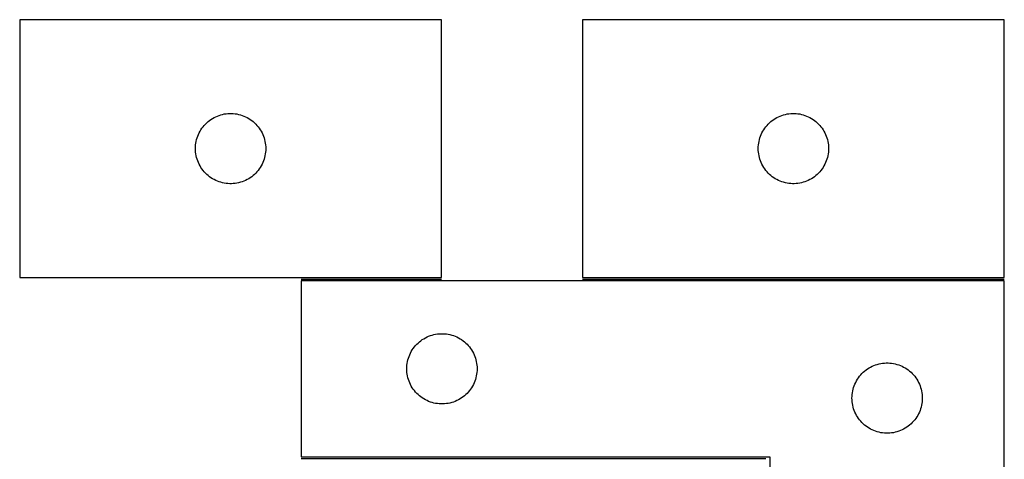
# Model space of a CAD drawing. Header units: millimetres. Extents: x 7 to 1491, y 7 to 470.
# Tile 2 of 6: x 11 to 432, y 282 to 470. Entities that reach past the tile are written whole.
import ezdxf

# ---------------------------------------------------------------- set-up
doc = ezdxf.new("R2010")
doc.units = ezdxf.units.MM
doc.layers.add('COMMON', color=5, linetype='CONTINUOUS', true_color=0x0000ff)
doc.layers.add('CUT', color=7, linetype='CONTINUOUS', true_color=0x000000)

msp = doc.modelspace()

# ---------------------------------------------------------------- linework, layer by layer
at = {"layer": 'COMMON'}
for p, q in [((131.584194, 359.32694), (191.407074, 359.32694)), ((251.584194, 359.32694), (431.584194, 359.32694)), ((131.584194, 282.826939), (329.833827, 282.826939))]:
    msp.add_line(p, q, dxfattribs=at)
at = {"layer": 'CUT'}
for p, q in [((191.407074, 470.076941), (11.407074, 470.076941)), ((11.407074, 470.076941), (11.407074, 360.076941)), ((191.407074, 360.076941), (191.407074, 470.076941)), ((431.584194, 470.076941), (251.584194, 470.076941)), ((251.584194, 470.076941), (251.584194, 360.076941)), ((431.584194, 360.076941), (431.584194, 470.076941)), ((94.357423, 428.317123), (95.048358, 428.662475)), ((95.048358, 428.662475), (95.756156, 428.9718)), ((95.756156, 428.9718), (96.478938, 429.244279)), ((96.478938, 429.244279), (97.21479, 429.479189)), ((97.21479, 429.479189), (97.961758, 429.675906)), ((97.961758, 429.675906), (98.717863, 429.83391)), ((98.717863, 429.83391), (99.481099, 429.952781)), ((99.481099, 429.952781), (100.249442, 430.032204)), ((100.249442, 430.032204), (101.020856, 430.071968)), ((101.020856, 430.071968), (101.793293, 430.071968)), ((101.793293, 430.071968), (102.564706, 430.032204)), ((102.564706, 430.032204), (103.33305, 429.952781)), ((103.33305, 429.952781), (104.096286, 429.83391)), ((104.096286, 429.83391), (104.85239, 429.675906)), ((104.85239, 429.675906), (105.599359, 429.479189)), ((105.599359, 429.479189), (106.33521, 429.244279)), ((106.33521, 429.244279), (107.057993, 428.9718)), ((107.057993, 428.9718), (107.76579, 428.662475)), ((107.76579, 428.662475), (108.456725, 428.317123)), ((334.534542, 428.317123), (335.225478, 428.662475)), ((335.225478, 428.662475), (335.933275, 428.9718)), ((335.933275, 428.9718), (336.656058, 429.244279)), ((336.656058, 429.244279), (337.391909, 429.479189)), ((337.391909, 429.479189), (338.138877, 429.675906)), ((338.138877, 429.675906), (338.894982, 429.83391)), ((338.894982, 429.83391), (339.658218, 429.952781)), ((339.658218, 429.952781), (340.426562, 430.032204)), ((340.426562, 430.032204), (341.197975, 430.071968)), ((341.197975, 430.071968), (341.970412, 430.071968)), ((341.970412, 430.071968), (342.741825, 430.032204)), ((342.741825, 430.032204), (343.510169, 429.952781)), ((343.510169, 429.952781), (344.273405, 429.83391)), ((344.273405, 429.83391), (345.02951, 429.675906)), ((345.02951, 429.675906), (345.776478, 429.479189)), ((345.776478, 429.479189), (346.512329, 429.244279)), ((346.512329, 429.244279), (347.235112, 428.9718)), ((347.235112, 428.9718), (347.942909, 428.662475)), ((347.942909, 428.662475), (348.633845, 428.317123)), ((89.181649, 423.768257), (89.645277, 424.386083)), ((89.645277, 424.386083), (90.140095, 424.979223)), ((90.140095, 424.979223), (90.664791, 425.546103)), ((90.664791, 425.546103), (91.217974, 426.085221)), ((91.217974, 426.085221), (91.798177, 426.595148)), ((91.798177, 426.595148), (92.40386, 427.07453)), ((92.40386, 427.07453), (93.033418, 427.522096)), ((93.033418, 427.522096), (93.685182, 427.93666)), ((93.685182, 427.93666), (94.357423, 428.317123)), ((108.456725, 428.317123), (109.128966, 427.93666)), ((109.128966, 427.93666), (109.78073, 427.522096)), ((109.78073, 427.522096), (110.410288, 427.07453)), ((110.410288, 427.07453), (111.015972, 426.595148)), ((111.015972, 426.595148), (111.596174, 426.085221)), ((111.596174, 426.085221), (112.149357, 425.546103)), ((112.149357, 425.546103), (112.674053, 424.979223)), ((112.674053, 424.979223), (113.168871, 424.386083)), ((113.168871, 424.386083), (113.632499, 423.768257)), ((329.358768, 423.768257), (329.822396, 424.386083)), ((329.822396, 424.386083), (330.317215, 424.979223)), ((330.317215, 424.979223), (330.841911, 425.546103)), ((330.841911, 425.546103), (331.395093, 426.085221)), ((331.395093, 426.085221), (331.975296, 426.595148)), ((331.975296, 426.595148), (332.580979, 427.07453)), ((332.580979, 427.07453), (333.210538, 427.522096)), ((333.210538, 427.522096), (333.862302, 427.93666)), ((333.862302, 427.93666), (334.534542, 428.317123)), ((348.633845, 428.317123), (349.306086, 427.93666)), ((349.306086, 427.93666), (349.957849, 427.522096)), ((349.957849, 427.522096), (350.587408, 427.07453)), ((350.587408, 427.07453), (351.193091, 426.595148)), ((351.193091, 426.595148), (351.773294, 426.085221)), ((351.773294, 426.085221), (352.326476, 425.546103)), ((352.326476, 425.546103), (352.851173, 424.979223)), ((352.851173, 424.979223), (353.345991, 424.386083)), ((353.345991, 424.386083), (353.809619, 423.768257)), ((87.117544, 419.638663), (87.371322, 420.368222)), ((87.371322, 420.368222), (87.662321, 421.083749)), ((87.662321, 421.083749), (87.989768, 421.783348)), ((87.989768, 421.783348), (88.352796, 422.465162)), ((88.352796, 422.465162), (88.750441, 423.127384)), ((88.750441, 423.127384), (89.181649, 423.768257)), ((113.632499, 423.768257), (114.063708, 423.127384)), ((114.063708, 423.127384), (114.461353, 422.465162)), ((114.461353, 422.465162), (114.82438, 421.783348)), ((114.82438, 421.783348), (115.151828, 421.083749)), ((115.151828, 421.083749), (115.442827, 420.368222)), ((115.442827, 420.368222), (115.696605, 419.638663)), ((327.294663, 419.638663), (327.548441, 420.368222)), ((327.548441, 420.368222), (327.83944, 421.083749)), ((327.83944, 421.083749), (328.166887, 421.783348)), ((328.166887, 421.783348), (328.529915, 422.465162)), ((328.529915, 422.465162), (328.92756, 423.127384)), ((328.92756, 423.127384), (329.358768, 423.768257)), ((353.809619, 423.768257), (354.240827, 423.127384)), ((354.240827, 423.127384), (354.638472, 422.465162)), ((354.638472, 422.465162), (355.0015, 421.783348)), ((355.0015, 421.783348), (355.328947, 421.083749)), ((355.328947, 421.083749), (355.619946, 420.368222)), ((355.619946, 420.368222), (355.873724, 419.638663)), ((86.426963, 415.849122), (86.486576, 416.619256)), ((86.486576, 416.619256), (86.585756, 417.3853)), ((86.585756, 417.3853), (86.724239, 418.145222)), ((86.724239, 418.145222), (86.901658, 418.897008)), ((86.901658, 418.897008), (87.117544, 419.638663)), ((115.696605, 419.638663), (115.91249, 418.897008)), ((115.91249, 418.897008), (116.089909, 418.145222)), ((116.089909, 418.145222), (116.228393, 417.3853)), ((116.228393, 417.3853), (116.327572, 416.619256)), ((116.327572, 416.619256), (116.387186, 415.849122)), ((326.604082, 415.849122), (326.663695, 416.619256)), ((326.663695, 416.619256), (326.762875, 417.3853)), ((326.762875, 417.3853), (326.901358, 418.145222)), ((326.901358, 418.145222), (327.078778, 418.897008)), ((327.078778, 418.897008), (327.294663, 419.638663)), ((355.873724, 419.638663), (356.089609, 418.897008)), ((356.089609, 418.897008), (356.267029, 418.145222)), ((356.267029, 418.145222), (356.405512, 417.3853)), ((356.405512, 417.3853), (356.504692, 416.619256)), ((356.504692, 416.619256), (356.564305, 415.849122)), ((86.407074, 415.076941), (86.426963, 415.849122)), ((86.426963, 414.30476), (86.407074, 415.076941)), ((86.486576, 413.534626), (86.426963, 414.30476)), ((86.585756, 412.768582), (86.486576, 413.534626)), ((86.724239, 412.00866), (86.585756, 412.768582)), ((86.901658, 411.256874), (86.724239, 412.00866)), ((116.089909, 412.00866), (115.91249, 411.256874)), ((116.228393, 412.768582), (116.089909, 412.00866)), ((116.327572, 413.534626), (116.228393, 412.768582)), ((116.387186, 414.30476), (116.327572, 413.534626)), ((116.387186, 415.849122), (116.407074, 415.076941)), ((116.407074, 415.076941), (116.387186, 414.30476)), ((326.584194, 415.076941), (326.604082, 415.849122)), ((326.604082, 414.30476), (326.584194, 415.076941)), ((326.663695, 413.534626), (326.604082, 414.30476)), ((326.762875, 412.768582), (326.663695, 413.534626)), ((326.901358, 412.00866), (326.762875, 412.768582)), ((327.078778, 411.256874), (326.901358, 412.00866)), ((356.267029, 412.00866), (356.089609, 411.256874)), ((356.405512, 412.768582), (356.267029, 412.00866)), ((356.504692, 413.534626), (356.405512, 412.768582)), ((356.564305, 414.30476), (356.504692, 413.534626)), ((356.564305, 415.849122), (356.584194, 415.076941)), ((356.584194, 415.076941), (356.564305, 414.30476)), ((87.117544, 410.515218), (86.901658, 411.256874)), ((87.371322, 409.78566), (87.117544, 410.515218)), ((87.662321, 409.070132), (87.371322, 409.78566)), ((87.989768, 408.370534), (87.662321, 409.070132)), ((88.352796, 407.68872), (87.989768, 408.370534)), ((88.750441, 407.026498), (88.352796, 407.68872)), ((114.461353, 407.68872), (114.063708, 407.026498)), ((114.82438, 408.370534), (114.461353, 407.68872)), ((115.151828, 409.070132), (114.82438, 408.370534)), ((115.442827, 409.78566), (115.151828, 409.070132)), ((115.696605, 410.515218), (115.442827, 409.78566)), ((115.91249, 411.256874), (115.696605, 410.515218)), ((327.294663, 410.515218), (327.078778, 411.256874)), ((327.548441, 409.78566), (327.294663, 410.515218)), ((327.83944, 409.070132), (327.548441, 409.78566)), ((328.166887, 408.370534), (327.83944, 409.070132)), ((328.529915, 407.68872), (328.166887, 408.370534)), ((328.92756, 407.026498), (328.529915, 407.68872)), ((354.638472, 407.68872), (354.240827, 407.026498)), ((355.0015, 408.370534), (354.638472, 407.68872)), ((355.328947, 409.070132), (355.0015, 408.370534)), ((355.619946, 409.78566), (355.328947, 409.070132)), ((355.873724, 410.515218), (355.619946, 409.78566)), ((356.089609, 411.256874), (355.873724, 410.515218)), ((89.181649, 406.385624), (88.750441, 407.026498)), ((89.645277, 405.767799), (89.181649, 406.385624)), ((90.140095, 405.174659), (89.645277, 405.767799)), ((90.664791, 404.607779), (90.140095, 405.174659)), ((91.217974, 404.06866), (90.664791, 404.607779)), ((91.798177, 403.558734), (91.217974, 404.06866)), ((92.40386, 403.079352), (91.798177, 403.558734)), ((111.015972, 403.558734), (110.410288, 403.079352)), ((111.596174, 404.06866), (111.015972, 403.558734)), ((112.149357, 404.607779), (111.596174, 404.06866)), ((112.674053, 405.174659), (112.149357, 404.607779)), ((113.168871, 405.767799), (112.674053, 405.174659)), ((113.632499, 406.385624), (113.168871, 405.767799)), ((114.063708, 407.026498), (113.632499, 406.385624)), ((329.358768, 406.385624), (328.92756, 407.026498)), ((329.822396, 405.767799), (329.358768, 406.385624)), ((330.317215, 405.174659), (329.822396, 405.767799)), ((330.841911, 404.607779), (330.317215, 405.174659)), ((331.395093, 404.06866), (330.841911, 404.607779)), ((331.975296, 403.558734), (331.395093, 404.06866)), ((332.580979, 403.079352), (331.975296, 403.558734)), ((351.193091, 403.558734), (350.587408, 403.079352)), ((351.773294, 404.06866), (351.193091, 403.558734)), ((352.326476, 404.607779), (351.773294, 404.06866)), ((352.851173, 405.174659), (352.326476, 404.607779)), ((353.345991, 405.767799), (352.851173, 405.174659)), ((353.809619, 406.385624), (353.345991, 405.767799)), ((354.240827, 407.026498), (353.809619, 406.385624)), ((93.033418, 402.631786), (92.40386, 403.079352)), ((93.685182, 402.217221), (93.033418, 402.631786)), ((94.357423, 401.836759), (93.685182, 402.217221)), ((95.048358, 401.491407), (94.357423, 401.836759)), ((95.756156, 401.182081), (95.048358, 401.491407)), ((96.478938, 400.909602), (95.756156, 401.182081)), ((97.21479, 400.674693), (96.478938, 400.909602)), ((97.961758, 400.477975), (97.21479, 400.674693)), ((98.717863, 400.319972), (97.961758, 400.477975)), ((99.481099, 400.201101), (98.717863, 400.319972)), ((100.249442, 400.121678), (99.481099, 400.201101)), ((101.020856, 400.081914), (100.249442, 400.121678)), ((101.793293, 400.081914), (101.020856, 400.081914)), ((102.564706, 400.121678), (101.793293, 400.081914)), ((103.33305, 400.201101), (102.564706, 400.121678)), ((104.096286, 400.319972), (103.33305, 400.201101)), ((104.85239, 400.477975), (104.096286, 400.319972)), ((105.599359, 400.674693), (104.85239, 400.477975)), ((106.33521, 400.909602), (105.599359, 400.674693)), ((107.057993, 401.182081), (106.33521, 400.909602)), ((107.76579, 401.491407), (107.057993, 401.182081)), ((108.456725, 401.836759), (107.76579, 401.491407)), ((109.128966, 402.217221), (108.456725, 401.836759)), ((109.78073, 402.631786), (109.128966, 402.217221)), ((110.410288, 403.079352), (109.78073, 402.631786)), ((333.210538, 402.631786), (332.580979, 403.079352)), ((333.862302, 402.217221), (333.210538, 402.631786)), ((334.534542, 401.836759), (333.862302, 402.217221)), ((335.225478, 401.491407), (334.534542, 401.836759)), ((335.933275, 401.182081), (335.225478, 401.491407)), ((336.656058, 400.909602), (335.933275, 401.182081)), ((337.391909, 400.674693), (336.656058, 400.909602)), ((338.138877, 400.477975), (337.391909, 400.674693)), ((338.894982, 400.319972), (338.138877, 400.477975)), ((339.658218, 400.201101), (338.894982, 400.319972)), ((340.426562, 400.121678), (339.658218, 400.201101)), ((341.197975, 400.081914), (340.426562, 400.121678)), ((341.970412, 400.081914), (341.197975, 400.081914)), ((342.741825, 400.121678), (341.970412, 400.081914)), ((343.510169, 400.201101), (342.741825, 400.121678)), ((344.273405, 400.319972), (343.510169, 400.201101)), ((345.02951, 400.477975), (344.273405, 400.319972)), ((345.776478, 400.674693), (345.02951, 400.477975)), ((346.512329, 400.909602), (345.776478, 400.674693)), ((347.235112, 401.182081), (346.512329, 400.909602)), ((347.942909, 401.491407), (347.235112, 401.182081)), ((348.633845, 401.836759), (347.942909, 401.491407)), ((349.306086, 402.217221), (348.633845, 401.836759)), ((349.957849, 402.631786), (349.306086, 402.217221)), ((350.587408, 403.079352), (349.957849, 402.631786)), ((11.407074, 360.076941), (191.407074, 360.076941)), ((431.584194, 358.57694), (131.584194, 358.57694)), ((131.584194, 358.57694), (131.584194, 283.57694)), ((251.584194, 360.076941), (431.584194, 360.076941)), ((431.584194, 108.57694), (431.584194, 358.57694)), ((180.841911, 331.546102), (181.395093, 332.08522)), ((181.395093, 332.08522), (181.975296, 332.595147)), ((181.975296, 332.595147), (182.580979, 333.074529)), ((182.580979, 333.074529), (183.210538, 333.522095)), ((183.210538, 333.522095), (183.862302, 333.936659)), ((183.862302, 333.936659), (184.534542, 334.317122)), ((184.534542, 334.317122), (185.225478, 334.662474)), ((185.225478, 334.662474), (185.933275, 334.971799)), ((185.933275, 334.971799), (186.656058, 335.244278)), ((186.656058, 335.244278), (187.391909, 335.479188)), ((187.391909, 335.479188), (188.138877, 335.675905)), ((188.138877, 335.675905), (188.894982, 335.833909)), ((188.894982, 335.833909), (189.658218, 335.95278)), ((189.658218, 335.95278), (190.426562, 336.032203)), ((190.426562, 336.032203), (191.197975, 336.071967)), ((191.197975, 336.071967), (191.970412, 336.071967)), ((191.970412, 336.071967), (192.741825, 336.032203)), ((192.741825, 336.032203), (193.510169, 335.95278)), ((193.510169, 335.95278), (194.273405, 335.833909)), ((194.273405, 335.833909), (195.02951, 335.675905)), ((195.02951, 335.675905), (195.776478, 335.479188)), ((195.776478, 335.479188), (196.512329, 335.244278)), ((196.512329, 335.244278), (197.235112, 334.971799)), ((197.235112, 334.971799), (197.942909, 334.662474)), ((197.942909, 334.662474), (198.633845, 334.317122)), ((198.633845, 334.317122), (199.306086, 333.936659)), ((199.306086, 333.936659), (199.957849, 333.522095)), ((199.957849, 333.522095), (200.587408, 333.074529)), ((200.587408, 333.074529), (201.193091, 332.595147)), ((201.193091, 332.595147), (201.773294, 332.08522)), ((201.773294, 332.08522), (202.326476, 331.546102)), ((177.83944, 327.083748), (178.166887, 327.783347)), ((178.166887, 327.783347), (178.529915, 328.465161)), ((178.529915, 328.465161), (178.92756, 329.127383)), ((178.92756, 329.127383), (179.358768, 329.768256)), ((179.358768, 329.768256), (179.822396, 330.386082)), ((179.822396, 330.386082), (180.317215, 330.979222)), ((180.317215, 330.979222), (180.841911, 331.546102)), ((202.326476, 331.546102), (202.851173, 330.979222)), ((202.851173, 330.979222), (203.345991, 330.386082)), ((203.345991, 330.386082), (203.809619, 329.768256)), ((203.809619, 329.768256), (204.240827, 329.127383)), ((204.240827, 329.127383), (204.638472, 328.465161)), ((204.638472, 328.465161), (205.0015, 327.783347)), ((205.0015, 327.783347), (205.328947, 327.083748)), ((176.762875, 323.385299), (176.901358, 324.145221)), ((176.901358, 324.145221), (177.078778, 324.897007)), ((177.078778, 324.897007), (177.294663, 325.638662)), ((177.294663, 325.638662), (177.548441, 326.368221)), ((177.548441, 326.368221), (177.83944, 327.083748)), ((205.328947, 327.083748), (205.619946, 326.368221)), ((205.619946, 326.368221), (205.873724, 325.638662)), ((205.873724, 325.638662), (206.089609, 324.897007)), ((206.089609, 324.897007), (206.267029, 324.145221)), ((206.267029, 324.145221), (206.405512, 323.385299)), ((380.426562, 323.532203), (381.197975, 323.571967)), ((381.197975, 323.571967), (381.970412, 323.571967)), ((381.970412, 323.571967), (382.741825, 323.532203)), ((176.584194, 321.07694), (176.604082, 321.849121)), ((176.604082, 320.304759), (176.584194, 321.07694)), ((176.604082, 321.849121), (176.663695, 322.619255)), ((176.663695, 319.534625), (176.604082, 320.304759)), ((176.663695, 322.619255), (176.762875, 323.385299)), ((176.762875, 318.768581), (176.663695, 319.534625)), ((206.405512, 323.385299), (206.504692, 322.619255)), ((206.504692, 319.534625), (206.405512, 318.768581)), ((206.504692, 322.619255), (206.564305, 321.849121)), ((206.564305, 320.304759), (206.504692, 319.534625)), ((206.564305, 321.849121), (206.584194, 321.07694)), ((206.584194, 321.07694), (206.564305, 320.304759)), ((370.841911, 319.046102), (371.395093, 319.58522)), ((371.395093, 319.58522), (371.975296, 320.095147)), ((371.975296, 320.095147), (372.580979, 320.574529)), ((372.580979, 320.574529), (373.210538, 321.022095)), ((373.210538, 321.022095), (373.862302, 321.436659)), ((373.862302, 321.436659), (374.534542, 321.817122)), ((374.534542, 321.817122), (375.225478, 322.162474)), ((375.225478, 322.162474), (375.933275, 322.471799)), ((375.933275, 322.471799), (376.656058, 322.744278)), ((376.656058, 322.744278), (377.391909, 322.979188)), ((377.391909, 322.979188), (378.138877, 323.175905)), ((378.138877, 323.175905), (378.894982, 323.333909)), ((378.894982, 323.333909), (379.658218, 323.45278)), ((379.658218, 323.45278), (380.426562, 323.532203)), ((382.741825, 323.532203), (383.510169, 323.45278)), ((383.510169, 323.45278), (384.273405, 323.333909)), ((384.273405, 323.333909), (385.02951, 323.175905)), ((385.02951, 323.175905), (385.776478, 322.979188)), ((385.776478, 322.979188), (386.512329, 322.744278)), ((386.512329, 322.744278), (387.235112, 322.471799)), ((387.235112, 322.471799), (387.942909, 322.162474)), ((387.942909, 322.162474), (388.633845, 321.817122)), ((388.633845, 321.817122), (389.306086, 321.436659)), ((389.306086, 321.436659), (389.957849, 321.022095)), ((389.957849, 321.022095), (390.587408, 320.574529)), ((390.587408, 320.574529), (391.193091, 320.095147)), ((391.193091, 320.095147), (391.773294, 319.58522)), ((391.773294, 319.58522), (392.326476, 319.046102)), ((176.901358, 318.008659), (176.762875, 318.768581)), ((177.078778, 317.256873), (176.901358, 318.008659)), ((177.294663, 316.515217), (177.078778, 317.256873)), ((177.548441, 315.785659), (177.294663, 316.515217)), ((177.83944, 315.070131), (177.548441, 315.785659)), ((205.619946, 315.785659), (205.328947, 315.070131)), ((205.873724, 316.515217), (205.619946, 315.785659)), ((206.089609, 317.256873), (205.873724, 316.515217)), ((206.267029, 318.008659), (206.089609, 317.256873)), ((206.405512, 318.768581), (206.267029, 318.008659)), ((367.83944, 314.583748), (368.166887, 315.283347)), ((368.166887, 315.283347), (368.529915, 315.965161)), ((368.529915, 315.965161), (368.92756, 316.627383)), ((368.92756, 316.627383), (369.358768, 317.268256)), ((369.358768, 317.268256), (369.822396, 317.886082)), ((369.822396, 317.886082), (370.317215, 318.479222)), ((370.317215, 318.479222), (370.841911, 319.046102)), ((392.326476, 319.046102), (392.851173, 318.479222)), ((392.851173, 318.479222), (393.345991, 317.886082)), ((393.345991, 317.886082), (393.809619, 317.268256)), ((393.809619, 317.268256), (394.240827, 316.627383)), ((394.240827, 316.627383), (394.638472, 315.965161)), ((394.638472, 315.965161), (395.0015, 315.283347)), ((395.0015, 315.283347), (395.328947, 314.583748)), ((178.166887, 314.370533), (177.83944, 315.070131)), ((178.529915, 313.688719), (178.166887, 314.370533)), ((178.92756, 313.026497), (178.529915, 313.688719)), ((179.358768, 312.385623), (178.92756, 313.026497)), ((179.822396, 311.767798), (179.358768, 312.385623)), ((180.317215, 311.174658), (179.822396, 311.767798)), ((180.841911, 310.607778), (180.317215, 311.174658)), ((202.851173, 311.174658), (202.326476, 310.607778)), ((203.345991, 311.767798), (202.851173, 311.174658)), ((203.809619, 312.385623), (203.345991, 311.767798)), ((204.240827, 313.026497), (203.809619, 312.385623)), ((204.638472, 313.688719), (204.240827, 313.026497)), ((205.0015, 314.370533), (204.638472, 313.688719)), ((205.328947, 315.070131), (205.0015, 314.370533)), ((366.762875, 310.885299), (366.901358, 311.645221)), ((366.901358, 311.645221), (367.078778, 312.397007)), ((367.078778, 312.397007), (367.294663, 313.138662)), ((367.294663, 313.138662), (367.548441, 313.868221)), ((367.548441, 313.868221), (367.83944, 314.583748)), ((395.328947, 314.583748), (395.619946, 313.868221)), ((395.619946, 313.868221), (395.873724, 313.138662)), ((395.873724, 313.138662), (396.089609, 312.397007)), ((396.089609, 312.397007), (396.267029, 311.645221)), ((396.267029, 311.645221), (396.405512, 310.885299)), ((181.395093, 310.068659), (180.841911, 310.607778)), ((181.975296, 309.558733), (181.395093, 310.068659)), ((182.580979, 309.079351), (181.975296, 309.558733)), ((183.210538, 308.631785), (182.580979, 309.079351)), ((183.862302, 308.21722), (183.210538, 308.631785)), ((184.534542, 307.836758), (183.862302, 308.21722)), ((185.225478, 307.491406), (184.534542, 307.836758)), ((185.933275, 307.18208), (185.225478, 307.491406)), ((186.656058, 306.909601), (185.933275, 307.18208)), ((187.391909, 306.674692), (186.656058, 306.909601)), ((196.512329, 306.909601), (195.776478, 306.674692)), ((197.235112, 307.18208), (196.512329, 306.909601)), ((197.942909, 307.491406), (197.235112, 307.18208)), ((198.633845, 307.836758), (197.942909, 307.491406)), ((199.306086, 308.21722), (198.633845, 307.836758)), ((199.957849, 308.631785), (199.306086, 308.21722)), ((200.587408, 309.079351), (199.957849, 308.631785)), ((201.193091, 309.558733), (200.587408, 309.079351)), ((201.773294, 310.068659), (201.193091, 309.558733)), ((202.326476, 310.607778), (201.773294, 310.068659)), ((366.584194, 308.57694), (366.604082, 309.349121)), ((366.604082, 307.804759), (366.584194, 308.57694)), ((366.604082, 309.349121), (366.663695, 310.119255)), ((366.663695, 307.034625), (366.604082, 307.804759)), ((366.663695, 310.119255), (366.762875, 310.885299)), ((366.762875, 306.268581), (366.663695, 307.034625)), ((396.405512, 310.885299), (396.504692, 310.119255)), ((396.504692, 307.034625), (396.405512, 306.268581)), ((396.504692, 310.119255), (396.564305, 309.349121)), ((396.564305, 307.804759), (396.504692, 307.034625)), ((396.564305, 309.349121), (396.584194, 308.57694)), ((396.584194, 308.57694), (396.564305, 307.804759)), ((188.138877, 306.477974), (187.391909, 306.674692)), ((188.894982, 306.319971), (188.138877, 306.477974)), ((189.658218, 306.2011), (188.894982, 306.319971)), ((190.426562, 306.121677), (189.658218, 306.2011)), ((191.197975, 306.081913), (190.426562, 306.121677)), ((191.970412, 306.081913), (191.197975, 306.081913)), ((192.741825, 306.121677), (191.970412, 306.081913)), ((193.510169, 306.2011), (192.741825, 306.121677)), ((194.273405, 306.319971), (193.510169, 306.2011)), ((195.02951, 306.477974), (194.273405, 306.319971)), ((195.776478, 306.674692), (195.02951, 306.477974)), ((366.901358, 305.508659), (366.762875, 306.268581)), ((367.078778, 304.756873), (366.901358, 305.508659)), ((367.294663, 304.015217), (367.078778, 304.756873)), ((367.548441, 303.285659), (367.294663, 304.015217)), ((367.83944, 302.570131), (367.548441, 303.285659)), ((368.166887, 301.870533), (367.83944, 302.570131)), ((395.328947, 302.570131), (395.0015, 301.870533)), ((395.619946, 303.285659), (395.328947, 302.570131)), ((395.873724, 304.015217), (395.619946, 303.285659)), ((396.089609, 304.756873), (395.873724, 304.015217)), ((396.267029, 305.508659), (396.089609, 304.756873)), ((396.405512, 306.268581), (396.267029, 305.508659)), ((368.529915, 301.188719), (368.166887, 301.870533)), ((368.92756, 300.526497), (368.529915, 301.188719)), ((369.358768, 299.885623), (368.92756, 300.526497)), ((369.822396, 299.267798), (369.358768, 299.885623)), ((370.317215, 298.674658), (369.822396, 299.267798)), ((370.841911, 298.107778), (370.317215, 298.674658)), ((392.851173, 298.674658), (392.326476, 298.107778)), ((393.345991, 299.267798), (392.851173, 298.674658)), ((393.809619, 299.885623), (393.345991, 299.267798)), ((394.240827, 300.526497), (393.809619, 299.885623)), ((394.638472, 301.188719), (394.240827, 300.526497)), ((395.0015, 301.870533), (394.638472, 301.188719)), ((371.395093, 297.568659), (370.841911, 298.107778)), ((371.975296, 297.058733), (371.395093, 297.568659)), ((372.580979, 296.579351), (371.975296, 297.058733)), ((373.210538, 296.131785), (372.580979, 296.579351)), ((373.862302, 295.71722), (373.210538, 296.131785)), ((374.534542, 295.336758), (373.862302, 295.71722)), ((375.225478, 294.991406), (374.534542, 295.336758)), ((375.933275, 294.68208), (375.225478, 294.991406)), ((376.656058, 294.409601), (375.933275, 294.68208)), ((377.391909, 294.174692), (376.656058, 294.409601)), ((378.138877, 293.977974), (377.391909, 294.174692)), ((385.776478, 294.174692), (385.02951, 293.977974)), ((386.512329, 294.409601), (385.776478, 294.174692)), ((387.235112, 294.68208), (386.512329, 294.409601)), ((387.942909, 294.991406), (387.235112, 294.68208)), ((388.633845, 295.336758), (387.942909, 294.991406)), ((389.306086, 295.71722), (388.633845, 295.336758)), ((389.957849, 296.131785), (389.306086, 295.71722)), ((390.587408, 296.579351), (389.957849, 296.131785)), ((391.193091, 297.058733), (390.587408, 296.579351)), ((391.773294, 297.568659), (391.193091, 297.058733)), ((392.326476, 298.107778), (391.773294, 297.568659)), ((378.894982, 293.819971), (378.138877, 293.977974)), ((379.658218, 293.7011), (378.894982, 293.819971)), ((380.426562, 293.621677), (379.658218, 293.7011)), ((381.197975, 293.581913), (380.426562, 293.621677)), ((381.970412, 293.581913), (381.197975, 293.581913)), ((382.741825, 293.621677), (381.970412, 293.581913)), ((383.510169, 293.7011), (382.741825, 293.621677)), ((384.273405, 293.819971), (383.510169, 293.7011)), ((385.02951, 293.977974), (384.273405, 293.819971)), ((131.584194, 283.57694), (331.584194, 283.57694)), ((331.584194, 283.57694), (331.584194, 108.57694))]:
    msp.add_line(p, q, dxfattribs=at)

doc.saveas('drawing.dxf')
